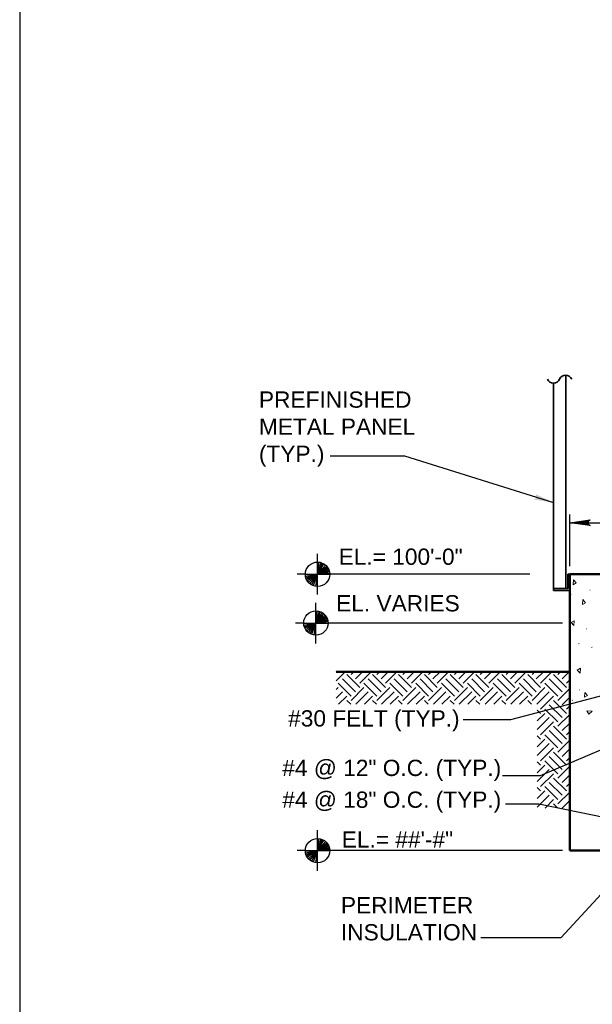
# Model space of a CAD drawing. Extents: x -217 to 423, y -193 to 255.
# Tile 2 of 39: x -217 to -146, y 13 to 134. Entities that reach past the tile are written whole.
import ezdxf

# ---------------------------------------------------------------- set-up
doc = ezdxf.new("R2010")
doc.units = 0
doc.header["$MEASUREMENT"] = 0
for name, color, linetype, lineweight in [('Level 1', 253, 'Continuous', 18), ('S-Anno-Brkl', 2, 'Continuous', 35), ('S-Anno-Dims', 33, 'Continuous', 35), ('S-Anno-Patt', 152, 'Continuous', 18), ('S-Anno-Patt-Capy', 1, 'Continuous', 18), ('S-Anno-Symb', 6, 'Continuous', 50), ('S-Anno-Text', 53, 'Continuous', 25), ('S-Sect-Conc', 6, 'Continuous', 50), ('S-Sect-Fngr', 2, 'Continuous', 50), ('S-Sppt-Shps', 3, 'Continuous', 35)]:
    doc.layers.add(name, color=color, linetype=linetype, lineweight=lineweight)
doc.styles.add('NOTES', font='romans.shx')

# ---------------------------------------------------------------- blocks, each defined once
blk = doc.blocks.new('LARROW')
at = {"color": 0, "linetype": 'ByBlock', "lineweight": -2, "flags": 128}
blk.add_lwpolyline([(-4.93, 0.71), (0, 0), (-4.92, -0.71), (-4.77, -0.59), (-4.55, -0.38), (-4.44, -0.19), (-4.42, 0), (-4.46, 0.21), (-4.57, 0.41), (-4.79, 0.61), (-4.93, 0.71), (-0.15, 0.01), (-4.76, -0.67), (-4.62, -0.56), (-4.39, -0.34), (-4.32, -0.06), (-4.37, 0.22), (-4.5, 0.41), (-4.67, 0.57), (-4.78, 0.65), (-0.41, 0.01), (-4.56, -0.59), (-4.41, -0.49), (-4.33, -0.37), (-4.25, -0.21), (-4.21, 0.01), (-4.23, 0.19), (-4.32, 0.33), (-4.5, 0.44), (-4.61, 0.58), (-0.71, 0.01), (-4.33, -0.5), (-4.17, -0.3), (-4.12, -0.06), (-4.14, 0.22), (-4.45, 0.51), (-1.05, 0.02), (-4.12, -0.41), (-4.07, -0.26), (-3.98, -0.04), (-4.04, 0.21), (-4.28, 0.43), (-1.36, 0.02), (-4.01, -0.31), (-3.92, -0.14), (-3.88, 0.04), (-4.07, 0.33), (-1.73, 0.02), (-3.85, -0.24), (-3.79, -0.11), (-3.77, 0.04), (-3.92, 0.25), (-2.17, 0.02), (-3.71, -0.15), (-3.67, 0.05), (-3.81, 0.17), (-2.53, 0.02), (-3.61, -0.09), (-3.63, 0.1), (-2.9, 0.02), (-3.57, -0.03), (-3.59, 0.03), (-3.36, 0.03)], dxfattribs=at)

msp = doc.modelspace()

# ---------------------------------------------------------------- hatches: boundary and pattern name
at = {"layer": 'S-Anno-Text', "lineweight": 25}
msp.add_hatch(color=256, dxfattribs=at).paths.add_polyline_path([(-150.93, 74.72), (-153.43, 75.12), (-153.33, 75.15), (-153.2, 75.22), (-153.12, 75.3), (-153.07, 75.39), (-153.06, 75.5), (-153.09, 75.61), (-153.16, 75.74), (-153.21, 75.81)], flags=16)

# ---------------------------------------------------------------- linework, layer by layer
at = {"layer": 'Level 1', "color": 214, "linetype": 'Continuous', "lineweight": 25}
msp.add_3dface([(-216.67, -192.74), (423.33, -192.74), (423.33, 255.26), (-216.67, 255.26)], dxfattribs=at)
msp.add_3dface([(-216.67, -192.74), (423.33, -192.74), (423.33, 255.26), (-216.67, 255.26)], dxfattribs=at)
msp.add_3dface([(-216.67, -192.74), (423.33, -192.74), (423.33, 255.26), (-216.67, 255.26)], dxfattribs=at)
msp.add_3dface([(-216.67, -192.74), (423.33, -192.74), (423.33, 255.26), (-216.67, 255.26)], dxfattribs=at)
msp.add_3dface([(-216.67, -192.74), (423.33, -192.74), (423.33, 255.26), (-216.67, 255.26)], dxfattribs=at)
at = {"layer": 'S-Anno-Brkl'}
for centre, start, end in [((-150.93, 90.23), 203.4064, 336.5936), ((-149.44, 89.59), 23.4064, 156.5936)]:
    msp.add_arc(centre, 0.81, start, end, dxfattribs=at)
at = {"layer": 'S-Anno-Dims', "lineweight": 25}
for p, q in [((-148.93, 66.91), (-148.93, 73.25)), ((-148.93, 72.25), (-140.93, 72.25))]:
    msp.add_line(p, q, dxfattribs=at)
at = {"layer": 'S-Anno-Patt'}
for p, q in [((-148.75, 63.43), (-148.8, 63.42)), ((-146.42, 63.95), (-146.47, 63.94)), ((-146.88, 59.21), (-146.92, 59.2)), ((-147.79, 57.38), (-147.84, 57.37)), ((-146.19, 56.93), (-146.24, 56.91)), ((-147.69, 51.7), (-147.74, 51.69)), ((-148.59, 50.41), (-148.64, 50.4))]:
    msp.add_line(p, q, dxfattribs=at)
for points in [[(-148.48, 65.23), (-148.14, 64.84), (-148.52, 64.62)], [(-147.32, 62.8), (-146.98, 62.4), (-147.36, 62.18)], [(-148.42, 59.59), (-148.76, 59.99), (-148.38, 60.2)], [(-147.66, 53.73), (-148, 54.13), (-147.62, 54.34)], [(-147.07, 51.38), (-146.73, 50.98), (-147.11, 50.77)], [(-146.19, 49.05), (-146.59, 48.71), (-146.81, 49.09)]]:
    msp.add_3dface(points, dxfattribs=at)
at = {"layer": 'S-Anno-Patt-Capy'}
for p, q in [((-177.7, 53.86), (-177.65, 53.91)), ((-177.7, 52.8), (-176.59, 53.91)), ((-174.8, 51.98), (-176.39, 53.57)), ((-175.86, 53.57), (-175.52, 53.91)), ((-175.33, 53.04), (-174.46, 53.91)), ((-174.8, 52.51), (-173.4, 53.91)), ((-171.62, 51.98), (-173.21, 53.58)), ((-172.68, 53.58), (-172.34, 53.91)), ((-172.15, 53.05), (-171.28, 53.91)), ((-171.62, 52.51), (-170.22, 53.91)), ((-168.44, 51.98), (-170.03, 53.57)), ((-169.5, 53.57), (-169.16, 53.91)), ((-168.97, 53.04), (-168.1, 53.91)), ((-168.44, 52.51), (-167.04, 53.91)), ((-165.25, 51.98), (-166.84, 53.58)), ((-166.31, 53.58), (-165.97, 53.91)), ((-165.78, 53.05), (-164.91, 53.91)), ((-165.25, 52.51), (-163.85, 53.91)), ((-162.07, 51.98), (-163.66, 53.57)), ((-163.13, 53.57), (-162.79, 53.91)), ((-162.6, 53.04), (-161.73, 53.91)), ((-162.07, 52.51), (-160.67, 53.91)), ((-158.88, 51.98), (-160.48, 53.58)), ((-159.95, 53.58), (-159.61, 53.91)), ((-159.42, 53.05), (-158.55, 53.91)), ((-158.89, 52.51), (-157.49, 53.91)), ((-155.7, 51.98), (-157.29, 53.57)), ((-156.76, 53.57), (-156.42, 53.91)), ((-156.23, 53.04), (-155.36, 53.91)), ((-155.7, 52.51), (-154.3, 53.91)), ((-152.52, 51.98), (-154.11, 53.58)), ((-153.58, 53.58), (-153.24, 53.91)), ((-153.05, 53.05), (-152.18, 53.91)), ((-152.52, 52.51), (-151.12, 53.91)), ((-149.34, 51.98), (-150.93, 53.57)), ((-150.4, 53.57), (-150.06, 53.91)), ((-149.87, 53.04), (-149, 53.91)), ((-175.86, 50.92), (-177.45, 52.51)), ((-175.33, 51.45), (-176.92, 53.04)), ((-172.68, 50.92), (-174.27, 52.51)), ((-172.15, 51.45), (-173.74, 53.05)), ((-169.5, 50.92), (-171.09, 52.51)), ((-168.97, 51.45), (-170.56, 53.04)), ((-166.31, 50.92), (-167.9, 52.51)), ((-165.78, 51.45), (-167.37, 53.05)), ((-163.13, 50.92), (-164.72, 52.51)), ((-162.6, 51.45), (-164.19, 53.04)), ((-159.95, 50.92), (-161.54, 52.51)), ((-159.42, 51.45), (-161.01, 53.05)), ((-156.76, 50.92), (-158.35, 52.51)), ((-156.23, 51.45), (-157.82, 53.04)), ((-153.58, 50.92), (-155.17, 52.51)), ((-153.05, 51.45), (-154.64, 53.05)), ((-150.4, 50.92), (-151.99, 52.51)), ((-149.87, 51.45), (-151.46, 53.04)), ((-149.34, 52.51), (-148.93, 52.92)), ((-177.7, 51.74), (-177.45, 51.98)), ((-177.7, 50.68), (-176.92, 51.45)), ((-177.4, 49.91), (-176.39, 50.92)), ((-175.86, 50.39), (-174.27, 51.98)), ((-175.28, 49.91), (-173.74, 51.45)), ((-174.22, 49.91), (-173.21, 50.92)), ((-172.68, 50.39), (-171.09, 51.98)), ((-172.1, 49.91), (-170.56, 51.45)), ((-171.03, 49.91), (-170.03, 50.92)), ((-169.5, 50.39), (-167.9, 51.98)), ((-168.91, 49.91), (-167.37, 51.45)), ((-167.85, 49.91), (-166.84, 50.92)), ((-166.31, 50.39), (-164.72, 51.98)), ((-165.73, 49.91), (-164.19, 51.45)), ((-164.67, 49.91), (-163.66, 50.92)), ((-163.13, 50.39), (-161.54, 51.98)), ((-162.55, 49.91), (-161.01, 51.45)), ((-161.49, 49.91), (-160.48, 50.92)), ((-159.95, 50.39), (-158.35, 51.98)), ((-159.36, 49.91), (-157.82, 51.45)), ((-158.3, 49.91), (-157.29, 50.92)), ((-156.76, 50.39), (-155.17, 51.98)), ((-156.18, 49.91), (-154.64, 51.45)), ((-155.12, 49.91), (-154.11, 50.92)), ((-153.58, 50.39), (-151.99, 51.98)), ((-153, 49.91), (-151.46, 51.45)), ((-152.52, 49.33), (-150.93, 50.92)), ((-150.4, 50.39), (-148.93, 51.86)), ((-175.91, 49.91), (-176.39, 50.39)), ((-172.73, 49.91), (-173.21, 50.39)), ((-169.55, 49.91), (-170.03, 50.39)), ((-166.37, 49.91), (-166.84, 50.39)), ((-163.18, 49.91), (-163.66, 50.39)), ((-160, 49.91), (-160.48, 50.39)), ((-156.82, 49.91), (-157.29, 50.39)), ((-153.63, 49.91), (-154.11, 50.39)), ((-149.87, 48.27), (-151.46, 49.86)), ((-149.34, 48.8), (-150.93, 50.39)), ((-149.87, 49.86), (-148.93, 50.8)), ((-149.34, 49.33), (-148.93, 49.74)), ((-152.52, 48.8), (-152.93, 49.21)), ((-152.93, 47.86), (-151.99, 48.8)), ((-150.4, 47.74), (-151.99, 49.33)), ((-150.4, 47.21), (-148.93, 48.67)), ((-152.93, 46.8), (-151.46, 48.27)), ((-152.52, 46.15), (-150.93, 47.74)), ((-149.87, 46.68), (-148.93, 47.61)), ((-152.52, 45.62), (-152.93, 46.03)), ((-150.4, 44.56), (-151.99, 46.15)), ((-149.87, 45.09), (-151.46, 46.68)), ((-149.34, 45.62), (-150.93, 47.21)), ((-149.34, 46.15), (-148.93, 46.55)), ((-152.93, 44.67), (-151.99, 45.62)), ((-152.93, 43.61), (-151.46, 45.09)), ((-150.4, 44.03), (-148.93, 45.49)), ((-152.52, 42.96), (-150.93, 44.56)), ((-149.34, 42.43), (-150.93, 44.03)), ((-149.87, 43.5), (-148.93, 44.43)), ((-152.52, 42.43), (-152.93, 42.85)), ((-152.93, 41.49), (-151.99, 42.43)), ((-150.4, 41.37), (-151.99, 42.96)), ((-149.87, 41.9), (-151.46, 43.5)), ((-149.34, 42.97), (-148.93, 43.37)), ((-152.93, 40.43), (-151.46, 41.9)), ((-152.52, 39.78), (-150.93, 41.37)), ((-150.4, 40.84), (-148.93, 42.31)), ((-149.87, 40.31), (-148.93, 41.25)), ((-149.87, 38.72), (-151.46, 40.31)), ((-149.34, 39.25), (-150.93, 40.84)), ((-149.34, 39.78), (-148.93, 40.19)), ((-152.52, 39.25), (-152.93, 39.67)), ((-152.93, 38.31), (-151.99, 39.25)), ((-150.4, 38.19), (-151.99, 39.78)), ((-150.4, 37.66), (-148.93, 39.12)), ((-152.93, 37.25), (-151.46, 38.72)), ((-151.98, 37.14), (-150.93, 38.19)), ((-150.4, 37.14), (-150.93, 37.66)), ((-149.86, 37.14), (-148.93, 38.06))]:
    msp.add_line(p, q, dxfattribs=at)
at = {"layer": 'S-Anno-Patt-Capy', "flags": 128}
msp.add_lwpolyline([(-148.93, 53.65), (-148.9, 53.61), (-148.93, 53.59)], dxfattribs=at)
at = {"layer": 'S-Anno-Symb', "lineweight": 25}
for p, q in [((-179.99, 67.41), (-179.99, 68.41)), ((-179.99, 65.91), (-179.99, 67.41)), ((-179.99, 65.91), (-179.79, 67.4)), ((-179.99, 65.91), (-179.56, 67.35)), ((-179.99, 65.91), (-179.4, 67.29)), ((-179.99, 65.91), (-179.2, 67.19)), ((-179.99, 65.91), (-179, 67.04)), ((-179.99, 65.91), (-178.86, 66.91)), ((-179.99, 65.91), (-178.76, 66.77)), ((-179.99, 65.91), (-178.67, 66.63)), ((-181.49, 65.91), (-182.48, 65.91)), ((-181.49, 65.91), (-179.99, 65.91)), ((-179.99, 65.91), (-181.48, 65.8)), ((-179.99, 65.91), (-181.45, 65.61)), ((-179.99, 65.91), (-181.41, 65.44)), ((-179.99, 65.91), (-181.34, 65.27)), ((-179.99, 65.91), (-181.24, 65.09)), ((-179.99, 65.91), (-181.11, 64.92)), ((-179.99, 65.91), (-180.95, 64.77)), ((-179.99, 65.91), (-180.74, 64.62)), ((-179.99, 65.91), (-180.54, 64.54)), ((-179.99, 65.91), (-180.26, 64.44)), ((-179.99, 65.91), (-178.6, 66.5)), ((-179.99, 65.91), (-178.55, 66.35)), ((-179.99, 65.91), (-178.52, 66.23)), ((-179.99, 65.91), (-178.5, 66.08)), ((-179.99, 65.91), (-178.49, 65.91)), ((-179.99, 64.42), (-179.99, 65.91)), ((-177.49, 65.91), (-178.49, 65.91)), ((-153.84, 65.91), (-177.49, 65.91)), ((-179.99, 63.41), (-179.99, 64.42)), ((-180.19, 61.41), (-180.19, 62.41)), ((-180.19, 59.91), (-180.19, 61.41)), ((-180.19, 59.91), (-180, 61.4)), ((-180.19, 59.91), (-179.77, 61.35)), ((-180.19, 59.91), (-179.61, 61.29)), ((-180.19, 59.91), (-179.4, 61.19)), ((-180.19, 59.91), (-179.21, 61.04)), ((-180.19, 59.91), (-179.07, 60.91)), ((-180.19, 59.91), (-178.96, 60.77)), ((-180.19, 59.91), (-178.87, 60.63)), ((-181.69, 59.91), (-182.69, 59.91)), ((-181.69, 59.91), (-180.19, 59.91)), ((-180.19, 59.91), (-181.69, 59.8)), ((-180.19, 59.91), (-181.66, 59.61)), ((-180.19, 59.91), (-181.61, 59.44)), ((-180.19, 59.91), (-181.55, 59.27)), ((-180.19, 59.91), (-181.44, 59.09)), ((-180.19, 59.91), (-181.32, 58.92)), ((-180.19, 59.91), (-181.16, 58.77)), ((-180.19, 59.91), (-180.95, 58.62)), ((-180.19, 59.91), (-180.74, 58.54)), ((-180.19, 59.91), (-180.46, 58.44)), ((-180.19, 59.91), (-178.81, 60.5)), ((-180.19, 59.91), (-178.76, 60.35)), ((-180.19, 59.91), (-178.73, 60.23)), ((-180.19, 59.91), (-178.7, 60.08)), ((-180.19, 59.91), (-178.69, 59.91)), ((-180.19, 58.42), (-180.19, 59.91)), ((-177.69, 59.91), (-178.69, 59.91)), ((-149.81, 59.91), (-177.69, 59.91)), ((-180.19, 57.41), (-180.19, 58.42)), ((-179.99, 33.41), (-179.99, 34.41)), ((-179.99, 31.91), (-179.99, 33.41)), ((-179.99, 31.91), (-179.79, 33.4)), ((-179.99, 31.91), (-179.56, 33.35)), ((-179.99, 31.91), (-179.4, 33.29)), ((-179.99, 31.91), (-179.2, 33.19)), ((-179.99, 31.91), (-179, 33.04)), ((-179.99, 31.91), (-178.86, 32.91)), ((-179.99, 31.91), (-178.76, 32.77)), ((-181.49, 31.91), (-182.48, 31.91)), ((-181.49, 31.91), (-179.99, 31.91)), ((-179.99, 31.91), (-181.48, 31.8)), ((-179.99, 31.91), (-181.45, 31.61)), ((-179.99, 31.91), (-181.41, 31.44)), ((-179.99, 31.91), (-181.34, 31.27)), ((-179.99, 31.91), (-181.24, 31.09)), ((-179.99, 31.91), (-181.11, 30.92)), ((-179.99, 31.91), (-180.95, 30.77)), ((-179.99, 31.91), (-180.74, 30.62)), ((-179.99, 31.91), (-180.54, 30.54)), ((-179.99, 31.91), (-180.26, 30.44)), ((-179.99, 31.91), (-178.67, 32.63)), ((-179.99, 31.91), (-178.6, 32.5)), ((-179.99, 31.91), (-178.55, 32.35)), ((-179.99, 31.91), (-178.52, 32.23)), ((-179.99, 31.91), (-178.5, 32.08)), ((-179.99, 31.91), (-178.49, 31.91)), ((-179.99, 30.42), (-179.99, 31.91)), ((-177.49, 31.91), (-178.49, 31.91)), ((-149.81, 31.91), (-177.49, 31.91)), ((-179.99, 29.41), (-179.99, 30.42))]:
    msp.add_line(p, q, dxfattribs=at)
for centre in [(-179.99, 65.91), (-180.19, 59.91), (-179.99, 31.91)]:
    msp.add_circle(centre, 1.5, dxfattribs=at)
at = {"layer": 'S-Anno-Text', "lineweight": 25, "flags": 128}
for points in [[(-178.42, 80.47), (-169.28, 80.47), (-150.93, 74.72)], [(-162.04, 48.03), (-156.2, 48.03), (-140.93, 52.07)], [(-157.21, 41.17), (-152.53, 41.17), (-144.82, 44.42)], [(-156.86, 37.67), (-152.76, 37.67), (-144.52, 36)], [(-159.88, 21.24), (-149.98, 21.24), (-140.09, 31.92)]]:
    msp.add_lwpolyline(points, dxfattribs=at)
at = {"layer": 'S-Sect-Conc'}
for p, q in [((-140.93, 65.91), (-148.93, 65.91)), ((-148.93, 65.91), (-148.93, 31.91)), ((-140.93, 31.91), (-148.93, 31.91))]:
    msp.add_line(p, q, dxfattribs=at)
at = {"layer": 'S-Sect-Fngr'}
msp.add_line((-148.93, 53.91), (-177.7, 53.91), dxfattribs=at)
at = {"layer": 'S-Sppt-Shps'}
for p, q in [((-149.43, 90.4), (-149.43, 64.16)), ((-150.93, 89.42), (-150.93, 64.16)), ((-149.18, 65.91), (-149.18, 64.16)), ((-148.93, 65.91), (-149.18, 65.91)), ((-149.18, 64.16), (-150.93, 64.16)), ((-150.93, 63.91), (-150.93, 64.16)), ((-148.93, 63.91), (-150.93, 63.91))]:
    msp.add_line(p, q, dxfattribs=at)

# ---------------------------------------------------------------- block references
at = {"layer": 'S-Anno-Dims', "lineweight": 25, "xscale": 0.5065787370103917, "yscale": 0.4901954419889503, "zscale": 0.03175, "rotation": 180}
msp.add_blockref('LARROW', (-148.93, 72.25), dxfattribs=at)

# ---------------------------------------------------------------- texts
at = {"layer": 'S-Anno-Symb', "lineweight": 25, "char_height": 2, "attachment_point": 1, "style": 'NOTES'}
for s, insert, line_spacing_factor in [('\\fArial|b0|i0|c0|p39;EL.= 100\'-0"', (-177.39, 69.07), 0.73751), ('\\fArial|b0|i0|c0|p39;EL. VARIES', (-177.7, 63.34), 0.740469), ('\\fArial|b0|i0|c0|p39;EL.= ##\'-#"', (-177.01, 34.28), 0.740469)]:
    msp.add_mtext(s, dxfattribs=dict(at, insert=insert, line_spacing_factor=line_spacing_factor))
at = {"layer": 'S-Anno-Text', "lineweight": 25, "char_height": 2, "attachment_point": 1, "style": 'NOTES'}
for s, insert in [('\\fArial|b0|i0|c0|p39;PREFINISHED\\PMETAL PANEL\\P(TYP.)', (-187.21, 88.4)), ('\\fArial|b0|i0|c0|p39;PERIMETER \\PINSULATION', (-177.11, 26.2))]:
    msp.add_mtext(s, dxfattribs=dict(at, insert=insert))
at = {"layer": 'S-Anno-Text', "lineweight": 25, "char_height": 2, "attachment_point": 1, "line_spacing_factor": 0.734563, "style": 'NOTES'}
for s, insert in [('\\fArial|b0|i0|c0|p39;#30 FELT (TYP.)', (-183.61, 49.18)), ('\\fArial|b0|i0|c0|p39;#4 @ 12" O.C. (TYP.)', (-184.33, 43.09)), ('\\fArial|b0|i0|c0|p39;#4 @ 18" O.C. (TYP.)', (-184.33, 39.18))]:
    msp.add_mtext(s, dxfattribs=dict(at, insert=insert))

doc.saveas('drawing.dxf')
